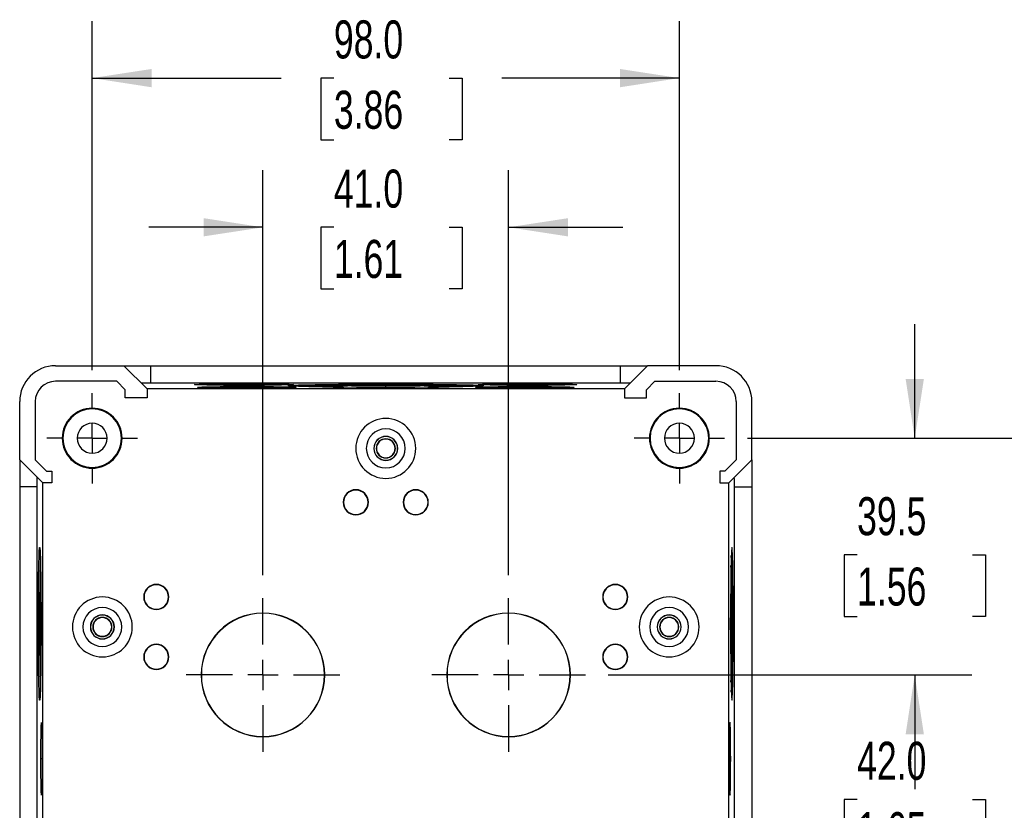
# Model space of a CAD drawing. Header units: millimetres. Extents: x 0 to 838, y 0 to 648.
# Tile 5 of 7: x 523 to 687, y 277 to 409. Entities that reach past the tile are written whole.
import ezdxf

# ---------------------------------------------------------------- set-up
doc = ezdxf.new("R2010")
doc.units = ezdxf.units.MM
doc.header["$LTSCALE"] = 3
doc.linetypes.add('CENTERX2', pattern=[20.32, 12.7, -2.54, 2.54, -2.54])
doc.layers.add('CENTER', color=40, linetype='CENTERX2')
doc.layers.add('DIMENSIONS', color=140, linetype='Continuous', lineweight=25)
doc.styles.add('SLDTEXTSTYLE0', font='TXT', dxfattribs={"width": 0.7})
doc.dimstyles.new('SLDDIMSTYLE0', dxfattribs={"dimtxt": 6.474023, "dimasz": 9.906, "dimexe": 0, "dimexo": 0.0625, "dimgap": 1.618506, "dimtad": 0, "dimtih": 1, "dimtoh": 1, "dimdec": 1, "dimrnd": 1e-09, "dimzin": 4, "dimdsep": 46, "dimtxsty": 'SLDTEXTSTYLE0', "dimsah": 1, "dimcen": 0.09, "dimadec": 0, "dimazin": 1, "dimtfac": 1, "dimtdec": 1, "dimtofl": 0, "dimtmove": 0, "dimatfit": 3, "dimfxl": 0, "dimfrac": 2, "dimtolj": 1, "dimtzin": 12, "dimarcsym": 0})
doc.dimstyles.new('SLDDIMSTYLE3', dxfattribs={"dimtxt": 6.474023, "dimasz": 9.906, "dimexe": 0, "dimexo": 0.0625, "dimgap": 1.618506, "dimtad": 0, "dimtih": 1, "dimtoh": 1, "dimdec": 1, "dimrnd": 1e-09, "dimzin": 4, "dimdsep": 46, "dimtxsty": 'SLDTEXTSTYLE0', "dimsah": 1, "dimcen": 0.09, "dimadec": 0, "dimazin": 1, "dimtfac": 1, "dimtdec": 1, "dimtmove": 0, "dimatfit": 0, "dimfxl": 0, "dimfrac": 2, "dimtolj": 1, "dimtzin": 12, "dimarcsym": 0})
doc.dimstyles.new('SLDDIMSTYLE4', dxfattribs={"dimtxt": 6.474023, "dimasz": 9.906, "dimexe": 0, "dimexo": 0.0625, "dimgap": 1.618506, "dimtad": 0, "dimtih": 1, "dimtoh": 1, "dimdec": 1, "dimrnd": 1e-09, "dimzin": 12, "dimdsep": 46, "dimtxsty": 'SLDTEXTSTYLE0', "dimsah": 1, "dimcen": 0.09, "dimadec": 0, "dimazin": 3, "dimtfac": 1, "dimtdec": 1, "dimtmove": 0, "dimatfit": 0, "dimfxl": 0, "dimfrac": 2, "dimtolj": 1, "dimtzin": 12, "dimarcsym": 0})

# ---------------------------------------------------------------- blocks, each defined once
blk = doc.blocks.new('_D_11')
at = {"layer": 'DIMENSIONS'}
for p, q in [((563.35, 315.83), (563.35, 383.43)), ((604.35, 315.83), (604.35, 383.43)), ((563.35, 373.91), (544.3, 373.91)), ((575.19, 373.91), (573.01, 373.91)), ((573.01, 373.91), (573.01, 363.62)), ((594.42, 373.91), (596.6, 373.91)), ((596.6, 373.91), (596.6, 363.62)), ((604.35, 373.91), (623.4, 373.91)), ((573.01, 363.62), (575.19, 363.62)), ((596.6, 363.62), (594.42, 363.62))]:
    blk.add_line(p, q, dxfattribs=at)
for points in [[(563.35, 373.91), (553.45, 375.43), (553.45, 372.39)], [(604.35, 373.91), (614.26, 372.39), (614.26, 375.43)]]:
    blk.add_solid(points, dxfattribs=at)
at = {"layer": 'DIMENSIONS', "char_height": 6.35, "attachment_point": 1, "style": 'SLDTEXTSTYLE0'}
for s, insert in [('41.0', (575.19, 383.54)), ('1.61', (575.19, 371.81))]:
    blk.add_mtext(s, dxfattribs=dict(at, insert=insert))
blk = doc.blocks.new('_D_12')
at = {"layer": 'DIMENSIONS'}
for p, q in [((534.85, 350.06), (534.85, 408.33)), ((632.85, 350.06), (632.85, 408.33)), ((534.85, 398.81), (566.41, 398.81)), ((575.19, 398.81), (573.01, 398.81)), ((573.01, 398.81), (573.01, 388.52)), ((594.42, 398.81), (596.6, 398.81)), ((596.6, 398.81), (596.6, 388.52)), ((632.85, 398.81), (603.2, 398.81)), ((573.01, 388.52), (575.19, 388.52)), ((596.6, 388.52), (594.42, 388.52))]:
    blk.add_line(p, q, dxfattribs=at)
for points in [[(534.85, 398.81), (544.76, 397.28), (544.76, 400.33)], [(632.85, 398.81), (622.95, 400.33), (622.95, 397.28)]]:
    blk.add_solid(points, dxfattribs=at)
at = {"layer": 'DIMENSIONS', "char_height": 6.35, "attachment_point": 1, "style": 'SLDTEXTSTYLE0'}
for s, insert in [('98.0', (575.19, 408.44)), ('3.86', (575.19, 396.7))]:
    blk.add_mtext(s, dxfattribs=dict(at, insert=insert))
blk = doc.blocks.new('_D_14')
at = {"layer": 'DIMENSIONS'}
for p, q in [((620.98, 299.21), (681.66, 299.21)), ((672.13, 299.21), (672.13, 290.16)), ((662.51, 278.42), (660.34, 278.42)), ((660.34, 278.42), (660.34, 268.13)), ((681.75, 278.42), (683.93, 278.42)), ((683.93, 278.42), (683.93, 268.13)), ((660.34, 268.13), (662.51, 268.13)), ((683.93, 268.13), (681.75, 268.13)), ((672.13, 257.21), (672.13, 266.68)), ((622.23, 257.21), (681.66, 257.21))]:
    blk.add_line(p, q, dxfattribs=at)
for points in [[(672.13, 299.21), (670.61, 289.3), (673.66, 289.3)], [(672.13, 257.21), (673.66, 267.11), (670.61, 267.11)]]:
    blk.add_solid(points, dxfattribs=at)
at = {"layer": 'DIMENSIONS', "char_height": 6.35, "attachment_point": 1, "style": 'SLDTEXTSTYLE0'}
for s, insert in [('42.0', (662.51, 288.05)), ('1.65', (662.51, 276.31))]:
    blk.add_mtext(s, dxfattribs=dict(at, insert=insert))
blk = doc.blocks.new('_D_16')
at = {"layer": 'DIMENSIONS'}
for p, q in [((672.13, 338.71), (672.13, 357.76)), ((644.2, 338.71), (681.66, 338.71)), ((662.51, 319.24), (660.34, 319.24)), ((660.34, 319.24), (660.34, 308.95)), ((681.75, 319.24), (683.93, 319.24)), ((683.93, 319.24), (683.93, 308.95)), ((660.34, 308.95), (662.51, 308.95)), ((683.93, 308.95), (681.75, 308.95)), ((620.98, 299.21), (681.66, 299.21)), ((672.13, 299.21), (672.13, 280.16))]:
    blk.add_line(p, q, dxfattribs=at)
for points in [[(672.13, 338.71), (673.66, 348.61), (670.61, 348.61)], [(672.13, 299.21), (670.61, 289.3), (673.66, 289.3)]]:
    blk.add_solid(points, dxfattribs=at)
at = {"layer": 'DIMENSIONS', "char_height": 6.35, "attachment_point": 1, "style": 'SLDTEXTSTYLE0'}
for s, insert in [('39.5', (662.51, 328.87)), ('1.56', (662.51, 317.13))]:
    blk.add_mtext(s, dxfattribs=dict(at, insert=insert))
blk = doc.blocks.new('_D_17')
at = {"layer": 'DIMENSIONS'}
for p, q in [((644.2, 338.71), (713.14, 338.71)), ((703.62, 338.71), (703.62, 267.88)), ((694, 256.14), (691.82, 256.14)), ((691.82, 256.14), (691.82, 245.85)), ((713.24, 256.14), (715.41, 256.14)), ((715.41, 256.14), (715.41, 245.85)), ((691.82, 245.85), (694, 245.85)), ((715.41, 245.85), (713.24, 245.85)), ((703.62, 175.71), (703.62, 244.4)), ((644.2, 175.71), (713.14, 175.71))]:
    blk.add_line(p, q, dxfattribs=at)
for points in [[(703.62, 338.71), (702.09, 328.8), (705.14, 328.8)], [(703.62, 175.71), (705.14, 185.61), (702.09, 185.61)]]:
    blk.add_solid(points, dxfattribs=at)
at = {"layer": 'DIMENSIONS', "char_height": 6.35, "attachment_point": 1, "style": 'SLDTEXTSTYLE0'}
for s, insert in [('163.0', (691.31, 265.78)), ('6.42', (694, 254.04))]:
    blk.add_mtext(s, dxfattribs=dict(at, insert=insert))
blk = doc.blocks.new('SW_CENTERMARKSYMBOL_14')
at = {"layer": 'CENTER', "color": 0}
for p, q in [((0, 5.08), (0, 7.54)), ((0, 0), (0, 2.54)), ((-5.08, 0), (-7.54, 0)), ((0, 0), (-2.54, 0)), ((0, 0), (0, -2.54)), ((0, 0), (2.54, 0)), ((5.08, 0), (7.54, 0)), ((0, -5.08), (0, -7.54))]:
    blk.add_line(p, q, dxfattribs=at)
blk = doc.blocks.new('SW_CENTERMARKSYMBOL_15')
at = {"layer": 'CENTER', "color": 0}
for p, q in [((0, 5.08), (0, 7.54)), ((0, 0), (0, 2.54)), ((-5.08, 0), (-7.54, 0)), ((0, 0), (-2.54, 0)), ((0, 0), (0, -2.54)), ((0, 0), (2.54, 0)), ((5.08, 0), (7.54, 0)), ((0, -5.08), (0, -7.54))]:
    blk.add_line(p, q, dxfattribs=at)
blk = doc.blocks.new('SW_CENTERMARKSYMBOL_16')
at = {"layer": 'CENTER', "color": 0}
for p, q in [((0, 5.08), (0, 12.82)), ((0, 0), (0, 2.54)), ((-5.08, 0), (-12.82, 0)), ((0, 0), (-2.54, 0)), ((0, 0), (0, -2.54)), ((0, 0), (2.54, 0)), ((5.08, 0), (12.82, 0)), ((0, -5.08), (0, -12.82))]:
    blk.add_line(p, q, dxfattribs=at)
blk = doc.blocks.new('SW_CENTERMARKSYMBOL_17')
at = {"layer": 'CENTER', "color": 0}
for p, q in [((0, 5.08), (0, 12.82)), ((0, 0), (0, 2.54)), ((-5.08, 0), (-12.82, 0)), ((0, 0), (-2.54, 0)), ((0, 0), (0, -2.54)), ((0, 0), (2.54, 0)), ((5.08, 0), (12.82, 0)), ((0, -5.08), (0, -12.82))]:
    blk.add_line(p, q, dxfattribs=at)

msp = doc.modelspace()

# ---------------------------------------------------------------- linework, layer by layer
for p, q in [((528.75, 350.81), (540.15, 350.81)), ((540.15, 350.81), (544.02, 346.95)), ((540.15, 350.81), (544.65, 350.81)), ((544.65, 347.89), (544.65, 350.81)), ((544.65, 350.81), (623.05, 350.81)), ((623.05, 347.89), (623.05, 350.81)), ((623.05, 350.81), (627.55, 350.81)), ((627.55, 350.81), (623.69, 346.95)), ((638.95, 350.81), (627.55, 350.81)), ((538.94, 348.21), (528.75, 348.21)), ((540.35, 346.79), (538.94, 348.21)), ((540.35, 345.45), (540.35, 346.79)), ((544.02, 346.95), (544.02, 345.45)), ((623.69, 346.95), (544.02, 346.95)), ((623.05, 347.89), (544.65, 347.89)), ((560.2, 347.61), (560.2, 347.81)), ((560.66, 347.15), (560.66, 347.35)), ((583.85, 347.55), (583.85, 347.75)), ((583.85, 347.29), (583.85, 347.49)), ((607.05, 347.15), (607.05, 347.35)), ((607.51, 347.61), (607.51, 347.81)), ((623.69, 346.95), (623.69, 345.45)), ((627.35, 346.79), (628.77, 348.21)), ((627.35, 345.45), (627.35, 346.79)), ((628.77, 348.21), (638.95, 348.21)), ((544.02, 345.45), (540.35, 345.45)), ((623.69, 345.45), (627.35, 345.45)), ((522.75, 335.11), (522.75, 344.81)), ((525.35, 344.81), (525.35, 335.11)), ((534.85, 343.6), (534.85, 343.71)), ((632.85, 343.6), (632.85, 343.71)), ((642.35, 344.81), (642.35, 335.11)), ((644.95, 335.11), (644.95, 344.81)), ((583.85, 338.99), (583.85, 339.01)), ((583.85, 338.57), (583.85, 338.61)), ((583.85, 335.45), (583.85, 335.41)), ((526.62, 331.25), (522.75, 335.11)), ((522.75, 335.11), (522.75, 330.61)), ((525.35, 335.11), (527.25, 333.21)), ((534.85, 333.82), (534.85, 333.71)), ((583.85, 335.03), (583.85, 335.01)), ((632.85, 333.82), (632.85, 333.71)), ((642.35, 335.11), (640.45, 333.21)), ((641.09, 331.25), (644.95, 335.11)), ((644.95, 335.11), (644.95, 330.61)), ((527.25, 333.21), (528.12, 333.21)), ((528.12, 333.21), (528.12, 331.25)), ((639.59, 333.21), (639.59, 331.25)), ((640.45, 333.21), (639.59, 333.21)), ((525.67, 330.61), (522.75, 330.61)), ((522.75, 330.61), (522.75, 183.81)), ((525.67, 183.81), (525.67, 330.61)), ((528.12, 331.25), (526.62, 331.25)), ((526.62, 183.17), (526.62, 331.25)), ((639.59, 331.25), (641.09, 331.25)), ((641.09, 183.17), (641.09, 331.25)), ((642.04, 183.81), (642.04, 330.61)), ((642.04, 330.61), (644.95, 330.61)), ((644.95, 330.61), (644.95, 183.81)), ((578.85, 330.06), (578.85, 330.11)), ((588.85, 330.06), (588.85, 330.11)), ((578.85, 325.96), (578.85, 325.91)), ((588.85, 325.96), (588.85, 325.91)), ((545.55, 314.26), (545.55, 314.31)), ((622.15, 314.26), (622.15, 314.31)), ((536.55, 309.19), (536.55, 309.21)), ((545.55, 310.16), (545.55, 310.11)), ((563.35, 309.48), (563.35, 309.52)), ((604.35, 309.48), (604.35, 309.52)), ((622.15, 310.16), (622.15, 310.11)), ((631.15, 309.19), (631.15, 309.21)), ((526.07, 307.73), (525.87, 307.73)), ((526.31, 307.73), (526.11, 307.73)), ((526.31, 307.73), (526.31, 308.71)), ((526.31, 306.75), (526.31, 307.73)), ((536.55, 308.77), (536.55, 308.81)), ((631.15, 308.77), (631.15, 308.81)), ((641.39, 307.73), (641.39, 308.71)), ((641.39, 306.75), (641.39, 307.73)), ((641.39, 307.73), (641.59, 307.73)), ((641.64, 307.73), (641.84, 307.73)), ((536.55, 305.65), (536.55, 305.61)), ((536.55, 305.23), (536.55, 305.21)), ((545.55, 304.26), (545.55, 304.31)), ((622.15, 304.26), (622.15, 304.31)), ((631.15, 305.65), (631.15, 305.61)), ((631.15, 305.23), (631.15, 305.21)), ((545.55, 300.16), (545.55, 300.11)), ((622.15, 300.16), (622.15, 300.11)), ((563.35, 288.93), (563.35, 288.9)), ((604.35, 288.93), (604.35, 288.9)), ((526.49, 285.21), (526.29, 285.21)), ((641.22, 285.21), (641.42, 285.21))]:
    msp.add_line(p, q)
at = {"flags": 128}
for points in [[(560.2, 347.52), (559.02, 347.52), (557.87, 347.53), (556.77, 347.53), (555.74, 347.54), (554.8, 347.56), (553.96, 347.57), (553.26, 347.59), (552.69, 347.6), (552.28, 347.62), (552.03, 347.64), (551.95, 347.66), (552.03, 347.68), (552.28, 347.7), (552.69, 347.72), (553.26, 347.74), (553.96, 347.76), (554.8, 347.77), (555.74, 347.79), (556.77, 347.8), (557.87, 347.8), (559.02, 347.81), (560.2, 347.81)], [(560.66, 347.06), (559.49, 347.06), (558.34, 347.06), (557.23, 347.07), (556.2, 347.08), (555.26, 347.09), (554.43, 347.11), (553.72, 347.12), (553.16, 347.14), (552.75, 347.16), (552.5, 347.18), (552.41, 347.2), (552.5, 347.22), (552.75, 347.24), (553.16, 347.26), (553.72, 347.28), (554.43, 347.3), (555.26, 347.31), (556.2, 347.32), (557.23, 347.33), (558.34, 347.34), (559.49, 347.34), (560.66, 347.35)], [(560.2, 347.81), (561.37, 347.81), (562.52, 347.8), (563.63, 347.8), (564.66, 347.79), (565.6, 347.77), (566.43, 347.76), (567.14, 347.74), (567.7, 347.72), (568.11, 347.7), (568.36, 347.68), (568.45, 347.66), (568.36, 347.64), (568.11, 347.62), (567.7, 347.6), (567.14, 347.59), (566.43, 347.57), (565.6, 347.56), (564.66, 347.54), (563.63, 347.53), (562.52, 347.53), (561.37, 347.52), (560.2, 347.52)], [(560.66, 347.35), (561.84, 347.34), (562.99, 347.34), (564.09, 347.33), (565.12, 347.32), (566.06, 347.31), (566.9, 347.3), (567.6, 347.28), (568.17, 347.26), (568.58, 347.24), (568.83, 347.22), (568.91, 347.2), (568.83, 347.18), (568.58, 347.16), (568.17, 347.14), (567.6, 347.12), (566.9, 347.11), (566.06, 347.09), (565.12, 347.08), (564.09, 347.07), (562.99, 347.06), (561.84, 347.06), (560.66, 347.06)], [(583.85, 347.19), (582.21, 347.19), (580.58, 347.19), (578.99, 347.2), (577.45, 347.21), (575.97, 347.22), (574.57, 347.24), (573.27, 347.25), (572.08, 347.27), (571, 347.3), (570.06, 347.32), (569.26, 347.34), (568.62, 347.37), (568.12, 347.4), (567.79, 347.43), (567.62, 347.45), (567.62, 347.48), (567.79, 347.51), (568.12, 347.54), (568.62, 347.57), (569.26, 347.59), (570.06, 347.62), (571, 347.64), (572.08, 347.66), (573.27, 347.68), (574.57, 347.7), (575.97, 347.72), (577.45, 347.73), (578.99, 347.74), (580.58, 347.75), (582.21, 347.75), (583.85, 347.75)], [(575.07, 347.23), (575.66, 347.24), (576.85, 347.25), (578.13, 347.27), (579.49, 347.28), (580.91, 347.29), (582.37, 347.29), (583.85, 347.29)], [(583.85, 347.75), (585.5, 347.75), (587.12, 347.75), (588.72, 347.74), (590.26, 347.73), (591.74, 347.72), (593.14, 347.7), (594.44, 347.68), (595.63, 347.66), (596.7, 347.64), (597.64, 347.62), (598.44, 347.59), (599.09, 347.57), (599.58, 347.54), (599.92, 347.51), (600.08, 347.48), (600.08, 347.45), (599.92, 347.43), (599.58, 347.4), (599.09, 347.37), (598.44, 347.34), (597.64, 347.32), (596.7, 347.3), (595.63, 347.27), (594.44, 347.25), (593.14, 347.24), (591.74, 347.22), (590.26, 347.21), (588.72, 347.2), (587.12, 347.19), (585.5, 347.19), (583.85, 347.19)], [(583.85, 347.29), (585.33, 347.29), (586.79, 347.29), (588.21, 347.28), (589.58, 347.27), (590.86, 347.25), (592.05, 347.24), (592.64, 347.23)], [(607.05, 347.06), (605.87, 347.06), (604.72, 347.06), (603.62, 347.07), (602.59, 347.08), (601.64, 347.09), (600.81, 347.11), (600.11, 347.12), (599.54, 347.14), (599.13, 347.16), (598.88, 347.18), (598.8, 347.2), (598.88, 347.22), (599.13, 347.24), (599.54, 347.26), (600.11, 347.28), (600.81, 347.3), (601.64, 347.31), (602.59, 347.32), (603.62, 347.33), (604.72, 347.34), (605.87, 347.34), (607.05, 347.35)], [(607.51, 347.52), (606.33, 347.52), (605.18, 347.53), (604.08, 347.53), (603.05, 347.54), (602.11, 347.56), (601.27, 347.57), (600.57, 347.59), (600, 347.6), (599.59, 347.62), (599.34, 347.64), (599.26, 347.66), (599.34, 347.68), (599.59, 347.7), (600, 347.72), (600.57, 347.74), (601.27, 347.76), (602.11, 347.77), (603.05, 347.79), (604.08, 347.8), (605.18, 347.8), (606.33, 347.81), (607.51, 347.81)], [(607.05, 347.35), (608.22, 347.34), (609.37, 347.34), (610.47, 347.33), (611.51, 347.32), (612.45, 347.31), (613.28, 347.3), (613.99, 347.28), (614.55, 347.26), (614.96, 347.24), (615.21, 347.22), (615.3, 347.2), (615.21, 347.18), (614.96, 347.16), (614.55, 347.14), (613.99, 347.12), (613.28, 347.11), (612.45, 347.09), (611.51, 347.08), (610.47, 347.07), (609.37, 347.06), (608.22, 347.06), (607.05, 347.06)], [(607.51, 347.81), (608.68, 347.81), (609.83, 347.8), (610.94, 347.8), (611.97, 347.79), (612.91, 347.77), (613.74, 347.76), (614.45, 347.74), (615.01, 347.72), (615.42, 347.7), (615.67, 347.68), (615.76, 347.66), (615.67, 347.64), (615.42, 347.62), (615.01, 347.6), (614.45, 347.59), (613.74, 347.57), (612.91, 347.56), (611.97, 347.54), (610.94, 347.53), (609.83, 347.53), (608.68, 347.52), (607.51, 347.52)], [(525.87, 307.73), (525.87, 309.21), (525.88, 310.67), (525.88, 312.09), (525.89, 313.45), (525.91, 314.74), (525.92, 315.93), (525.94, 317), (525.96, 317.96), (525.98, 318.77), (526, 319.44), (526.03, 319.94), (526.05, 320.29), (526.08, 320.46), (526.11, 320.46), (526.13, 320.29), (526.16, 319.94), (526.18, 319.44), (526.2, 318.77), (526.23, 317.96), (526.25, 317), (526.26, 315.93), (526.28, 314.74), (526.29, 313.45), (526.3, 312.09), (526.31, 310.67), (526.31, 309.21), (526.32, 307.73)], [(641.84, 307.73), (641.84, 309.21), (641.83, 310.67), (641.82, 312.09), (641.81, 313.45), (641.8, 314.74), (641.78, 315.93), (641.77, 317), (641.75, 317.96), (641.73, 318.77), (641.7, 319.44), (641.68, 319.94), (641.65, 320.29), (641.63, 320.46), (641.6, 320.46), (641.58, 320.29), (641.55, 319.94), (641.53, 319.44), (641.5, 318.77), (641.48, 317.96), (641.46, 317), (641.44, 315.93), (641.43, 314.74), (641.42, 313.45), (641.41, 312.09), (641.4, 310.67), (641.39, 309.21), (641.39, 307.73)], [(526.32, 307.73), (526.31, 306.25), (526.31, 304.79), (526.3, 303.37), (526.29, 302.01), (526.28, 300.72), (526.26, 299.53), (526.25, 298.46), (526.23, 297.5), (526.2, 296.69), (526.18, 296.02), (526.16, 295.52), (526.13, 295.17), (526.11, 295), (526.08, 295), (526.05, 295.17), (526.03, 295.52), (526, 296.02), (525.98, 296.69), (525.96, 297.5), (525.94, 298.46), (525.92, 299.53), (525.91, 300.72), (525.89, 302.01), (525.88, 303.37), (525.88, 304.79), (525.87, 306.25), (525.87, 307.73)], [(641.39, 307.73), (641.39, 306.25), (641.4, 304.79), (641.41, 303.37), (641.42, 302.01), (641.43, 300.72), (641.44, 299.53), (641.46, 298.46), (641.48, 297.5), (641.5, 296.69), (641.53, 296.02), (641.55, 295.52), (641.58, 295.17), (641.6, 295), (641.63, 295), (641.65, 295.17), (641.68, 295.52), (641.7, 296.02), (641.73, 296.69), (641.75, 297.5), (641.77, 298.46), (641.78, 299.53), (641.8, 300.72), (641.81, 302.01), (641.82, 303.37), (641.83, 304.79), (641.84, 306.25), (641.84, 307.73)], [(526.29, 285.21), (526.29, 286.21), (526.3, 287.19), (526.3, 288.11), (526.31, 288.95), (526.33, 289.7), (526.34, 290.31), (526.36, 290.79), (526.37, 291.12), (526.39, 291.29), (526.41, 291.29), (526.42, 291.12), (526.44, 290.79), (526.46, 290.31), (526.47, 289.7), (526.48, 288.95), (526.49, 288.11), (526.5, 287.19), (526.5, 286.21), (526.5, 285.21)], [(641.42, 285.21), (641.41, 286.21), (641.41, 287.19), (641.4, 288.11), (641.39, 288.95), (641.38, 289.7), (641.37, 290.31), (641.35, 290.79), (641.34, 291.12), (641.32, 291.29), (641.3, 291.29), (641.28, 291.12), (641.27, 290.79), (641.25, 290.31), (641.24, 289.7), (641.23, 288.95), (641.22, 288.11), (641.21, 287.19), (641.2, 286.21), (641.2, 285.21)], [(526.5, 285.21), (526.5, 284.2), (526.5, 283.23), (526.49, 282.3), (526.48, 281.46), (526.47, 280.72), (526.46, 280.1), (526.44, 279.62), (526.42, 279.29), (526.41, 279.13), (526.39, 279.13), (526.37, 279.29), (526.36, 279.62), (526.34, 280.1), (526.33, 280.72), (526.31, 281.46), (526.3, 282.3), (526.3, 283.23), (526.29, 284.2), (526.29, 285.21)], [(641.2, 285.21), (641.2, 284.2), (641.21, 283.23), (641.22, 282.3), (641.23, 281.46), (641.24, 280.72), (641.25, 280.1), (641.27, 279.62), (641.28, 279.29), (641.3, 279.13), (641.32, 279.13), (641.34, 279.29), (641.35, 279.62), (641.37, 280.1), (641.38, 280.72), (641.39, 281.46), (641.4, 282.3), (641.41, 283.23), (641.41, 284.2), (641.42, 285.21)]]:
    msp.add_lwpolyline(points, dxfattribs=at)
for centre, radius, start, end in [((528.75, 344.81), 6, 90, 180), ((638.95, 344.81), 6, 0, 90), ((528.75, 344.81), 3.4, 90, 180), ((559.77, 4.47), 343.14, 89.929, 90.9203), ((560.24, 4), 343.14, 89.929, 90.9203), ((560.62, 4.47), 343.14, 89.0797, 90.071), ((561.09, 4), 343.14, 89.0797, 90.071), ((581.62, -97.31), 444.87, 89.7124, 91.6712), ((581.09, 120.33), 227.18, 89.3028, 92.5025), ((586.09, -97.31), 444.87, 88.3288, 90.2876), ((586.78, 130.8), 216.71, 87.4202, 90.7745), ((606.62, 4), 343.14, 89.929, 90.9203), ((607.08, 4.47), 343.14, 89.929, 90.9203), ((607.47, 4), 343.14, 89.0797, 90.071), ((607.93, 4.47), 343.14, 89.0797, 90.071), ((638.95, 344.81), 3.4, 0, 90), ((534.85, 338.71), 5, 90, 270), ((534.85, 338.71), 4.89, 90, 270), ((534.85, 338.71), 5, 270, 90), ((534.85, 338.71), 4.89, 270, 90), ((632.85, 338.71), 5, 90, 270), ((632.85, 338.71), 4.89, 90, 270), ((632.85, 338.71), 5, 270, 90), ((632.85, 338.71), 4.89, 270, 90), ((583.85, 337.01), 5, 90, 270), ((583.85, 337.01), 5, 270, 90), ((534.85, 338.71), 2.5, 90, 270), ((534.85, 338.71), 2.5, 270, 90), ((583.85, 337.01), 3.25, 90, 270), ((583.85, 337.01), 3.25, 270, 90), ((632.85, 338.71), 2.5, 90, 270), ((632.85, 338.71), 2.5, 270, 90), ((583.85, 337.01), 2, 90, 270), ((583.85, 337.01), 1.98, 90, 270), ((583.85, 337.01), 1.6, 90, 270), ((583.85, 337.01), 1.56, 90, 270), ((583.85, 337.01), 2, 270, 90), ((583.85, 337.01), 1.98, 270, 90), ((583.85, 337.01), 1.6, 270, 90), ((583.85, 337.01), 1.56, 270, 90), ((578.85, 328.01), 2.1, 90, 270), ((578.85, 328.01), 2.05, 90, 270), ((578.85, 328.01), 2.1, 270, 90), ((578.85, 328.01), 2.05, 270, 90), ((588.85, 328.01), 2.1, 90, 270), ((588.85, 328.01), 2.05, 90, 270), ((588.85, 328.01), 2.1, 270, 90), ((588.85, 328.01), 2.05, 270, 90), ((917.09, 309.22), 391.02, 178.5491, 180.2182), ((250.62, 309.22), 391.02, 359.7818, 1.4509), ((783.92, 309.35), 257.81, 178.1962, 180.3591), ((383.78, 309.35), 257.81, 359.6409, 1.8038), ((545.55, 312.21), 2.1, 90, 270), ((545.55, 312.21), 2.05, 90, 270), ((545.55, 312.21), 2.1, 270, 90), ((545.55, 312.21), 2.05, 270, 90), ((622.15, 312.21), 2.1, 90, 270), ((622.15, 312.21), 2.05, 90, 270), ((622.15, 312.21), 2.1, 270, 90), ((622.15, 312.21), 2.05, 270, 90), ((536.55, 307.21), 5, 90, 270), ((536.55, 307.21), 5, 270, 90), ((631.15, 307.21), 5, 90, 270), ((631.15, 307.21), 5, 270, 90), ((536.55, 307.21), 3.25, 90, 270), ((536.55, 307.21), 2, 90, 270), ((536.55, 307.21), 1.98, 90, 270), ((536.55, 307.21), 3.25, 270, 90), ((536.55, 307.21), 2, 270, 90), ((536.55, 307.21), 1.98, 270, 90), ((563.35, 299.21), 10.31, 90, 270), ((563.35, 299.21), 10.28, 90, 270), ((563.35, 299.21), 10.31, 270, 90), ((563.35, 299.21), 10.28, 270, 90), ((604.35, 299.21), 10.31, 90, 270), ((604.35, 299.21), 10.28, 90, 270), ((604.35, 299.21), 10.31, 270, 90), ((604.35, 299.21), 10.28, 270, 90), ((631.15, 307.21), 3.25, 90, 270), ((631.15, 307.21), 2, 90, 270), ((631.15, 307.21), 1.98, 90, 270), ((631.15, 307.21), 3.25, 270, 90), ((631.15, 307.21), 2, 270, 90), ((631.15, 307.21), 1.98, 270, 90), ((917.09, 306.24), 391.02, 179.7818, 181.4509), ((783.92, 306.11), 257.81, 179.6409, 181.8038), ((536.55, 307.21), 1.6, 90, 270), ((536.55, 307.21), 1.56, 90, 270), ((536.55, 307.21), 1.6, 270, 90), ((536.55, 307.21), 1.56, 270, 90), ((631.15, 307.21), 1.6, 90, 270), ((631.15, 307.21), 1.56, 90, 270), ((631.15, 307.21), 1.6, 270, 90), ((631.15, 307.21), 1.56, 270, 90), ((383.78, 306.11), 257.81, 358.1962, 0.3591), ((250.62, 306.24), 391.02, 358.5491, 0.2182), ((545.55, 302.21), 2.1, 90, 270), ((545.55, 302.21), 2.05, 90, 270), ((545.55, 302.21), 2.1, 270, 90), ((545.55, 302.21), 2.05, 270, 90), ((622.15, 302.21), 2.1, 90, 270), ((622.15, 302.21), 2.05, 90, 270), ((622.15, 302.21), 2.1, 270, 90), ((622.15, 302.21), 2.05, 270, 90), ((852.3, 285.25), 325.81, 179.6387, 180.0071), ((315.4, 285.25), 325.81, 359.9929, 0.3613), ((852.3, 285.17), 325.81, 179.9929, 180.3613), ((315.4, 285.17), 325.81, 359.6387, 0.0071)]:
    msp.add_arc(centre, radius, start, end)
for points in [[(544.65, 347.89), (544.47, 347.89), (544.27, 347.89), (543.88, 347.89), (543.7, 347.89), (543.39, 347.88), (543.27, 347.88), (543.13, 347.87), (543.1, 347.87), (543.1, 347.86)], [(624.61, 347.86), (624.61, 347.87), (624.58, 347.87), (624.43, 347.88), (624.32, 347.88), (624.01, 347.89), (623.83, 347.89), (623.44, 347.89), (623.24, 347.89), (623.05, 347.89)], [(525.67, 330.61), (525.67, 330.79), (525.67, 330.99), (525.67, 331.38), (525.68, 331.57), (525.68, 331.87), (525.69, 331.99), (525.69, 332.14), (525.7, 332.17), (525.7, 332.16)], [(642.04, 330.61), (642.04, 330.79), (642.04, 330.99), (642.03, 331.38), (642.03, 331.57), (642.03, 331.87), (642.02, 331.99), (642.02, 332.14), (642.01, 332.17), (642.01, 332.16)]]:
    msp.add_open_spline(points, degree=3, knots=[0, 0, 0, 0, 0.25, 0.25, 0.5, 0.5, 0.75, 0.75, 1, 1, 1, 1])

# ---------------------------------------------------------------- block references
at = {"layer": 'CENTER'}
for name, p in [('SW_CENTERMARKSYMBOL_14', (534.85, 338.71)), ('SW_CENTERMARKSYMBOL_15', (632.85, 338.71)), ('SW_CENTERMARKSYMBOL_16', (563.35, 299.21)), ('SW_CENTERMARKSYMBOL_17', (604.35, 299.21))]:
    msp.add_blockref(name, p, dxfattribs=at)

# ---------------------------------------------------------------- dimensions: what is measured, and where the dimension line sits
at = {"layer": 'DIMENSIONS'}
for base, p1, p2, dimstyle, picture, middle in [((632.85, 398.81), (534.85, 346.25), (632.85, 346.25), 'SLDDIMSTYLE0', '_D_12', (584.8, 398.81)), ((604.35, 373.91), (563.35, 312.02), (604.35, 312.02), 'SLDDIMSTYLE3', '_D_11', (584.8, 373.91))]:
    dim = msp.add_linear_dim(base=base, p1=p1, p2=p2, dimstyle=dimstyle, dxfattribs=at)
    dim.commit()
    dim.dimension.update_dxf_attribs({"geometry": picture, "text_midpoint": middle, "dimtype": 160})
for base, p1, p2, dimstyle, picture, middle in [((672.13, 338.71), (617.17, 299.21), (640.39, 338.71), 'SLDDIMSTYLE4', '_D_16', (672.13, 319.24)), ((703.62, 175.71), (640.39, 338.71), (640.39, 175.71), 'SLDDIMSTYLE0', '_D_17', (703.62, 256.14)), ((672.13, 299.21), (618.42, 257.21), (617.17, 299.21), 'SLDDIMSTYLE0', '_D_14', (672.13, 278.42))]:
    dim = msp.add_linear_dim(base=base, p1=p1, p2=p2, angle=90, dimstyle=dimstyle, dxfattribs=at)
    dim.commit()
    dim.dimension.update_dxf_attribs({"geometry": picture, "text_midpoint": middle, "dimtype": 160})

doc.saveas('drawing.dxf')
